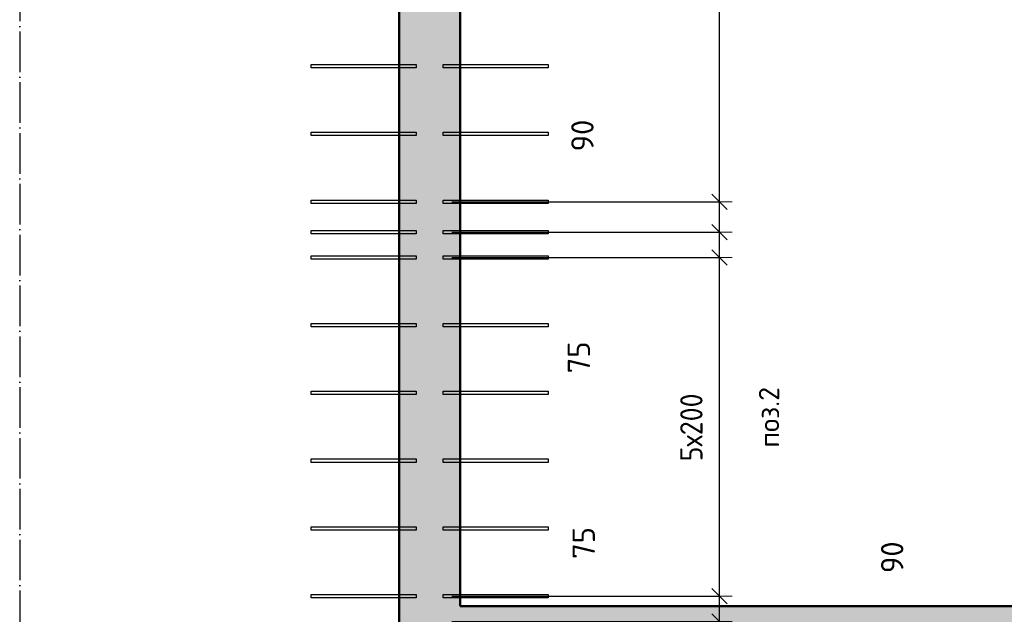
# Model space of a CAD drawing. Header units: millimetres. Extents: x 10987 to 63485, y -5166 to 39219.
# Tile 36 of 43: x 56860 to 59766, y 8976 to 10732. Entities that reach past the tile are written whole.
import ezdxf

# ---------------------------------------------------------------- set-up
doc = ezdxf.new("R2010")
doc.units = ezdxf.units.MM
doc.header["$PDMODE"] = 65
doc.linetypes.add('______11', pattern=[150, 120, -15, 0, -15])
doc.linetypes.add('______5', pattern=[330, 240, -30, 30, -30])
for name, color, linetype, lineweight in [('Standard', 7, 'Continuous', 25), ('Арм.стержн. вертикальными 1', 22, 'Continuous', 35), ('Размерная линия_ общее', 7, 'Continuous', 13)]:
    doc.layers.add(name, color=color, linetype=linetype, lineweight=lineweight)
doc.layers.add('Осевая линия_ общее', color=7, linetype='______5', lineweight=13, true_color=0xa0a0a0)
doc.styles.add('ISOCPEUR', font='ISOCPEUR')
doc.dimstyles.new('DIMSTYLE_3', dxfattribs={"dimtxt": 66, "dimasz": 75, "dimexe": 0, "dimexo": 0, "dimgap": 33, "dimtad": 2, "dimdec": 0, "dimrnd": 5, "dimzin": 12, "dimdsep": 46, "dimtxsty": 'ISOCPEUR', "dimblk1": 'ALL_ML_STRICH', "dimblk2": 'ALL_ML_STRICH', "dimsah": 1, "dimcen": 0, "dimclrd": 7, "dimclre": 256, "dimclrt": 7, "dimadec": 0, "dimazin": 0, "dimtfac": 1, "dimtdec": 0, "dimtix": 1, "dimtmove": 2, "dimatfit": 3, "dimfxl": 0, "dimtvp": 1.2, "dimtzin": 0, "dimlwd": 0, "dimlwe": -3, "dimarcsym": 0})
doc.dimstyles.new('DIMSTYLE_6', dxfattribs={"dimtxt": 66, "dimasz": 75, "dimexe": 0, "dimexo": 0, "dimgap": 33, "dimtad": 2, "dimdec": 0, "dimrnd": 5, "dimzin": 12, "dimdsep": 46, "dimtxsty": 'ISOCPEUR', "dimblk1": 'ALL_ML_STRICH', "dimblk2": 'ALL_ML_STRICH', "dimsah": 1, "dimcen": 0, "dimclrd": 7, "dimclre": 256, "dimclrt": 7, "dimadec": 0, "dimazin": 0, "dimtfac": 1, "dimtdec": 0, "dimtix": 1, "dimtmove": 2, "dimatfit": 3, "dimfxl": 0, "dimtzin": 0, "dimlwd": 0, "dimlwe": -3, "dimarcsym": 0})
doc.dimstyles.new('DIMSTYLE_7', dxfattribs={"dimtxt": 66, "dimasz": 75, "dimexe": 0, "dimexo": 0, "dimgap": 33, "dimtad": 0, "dimdec": 0, "dimrnd": 5, "dimzin": 12, "dimdsep": 46, "dimtxsty": 'ISOCPEUR', "dimblk1": 'ALL_ML_STRICH', "dimblk2": 'ALL_ML_STRICH', "dimsah": 1, "dimcen": 0, "dimclrd": 7, "dimclre": 256, "dimclrt": 7, "dimadec": 0, "dimazin": 0, "dimtfac": 1, "dimtdec": 0, "dimtix": 1, "dimtmove": 2, "dimatfit": 3, "dimfxl": 0, "dimtvp": 1.2, "dimtzin": 0, "dimlwd": 0, "dimlwe": -3, "dimarcsym": 0})

# ---------------------------------------------------------------- blocks, each defined once
blk = doc.blocks.new('ALL_ML_STRICH')
at = {"color": 0, "linetype": 'ByBlock', "lineweight": -2}
for p, q in [((0, -0.5), (0, 0.5)), ((-1, 0), (0.5, 0)), ((-0.3, -0.3), (0.3, 0.3))]:
    blk.add_line(p, q, dxfattribs=at)
blk = doc.blocks.new('*D148')
at = {"layer": 'DEFPOINTS', "color": 7, "linetype": 'Continuous', "lineweight": 13, "transparency": 33554687}
for p in [(58115.5, 8955), (58115.5, 8865.5), (58925.5, 8865.5)]:
    blk.add_point(p, dxfattribs=at)
at = {"layer": 'Размерная линия_ общее', "color": 253, "linetype": 'Continuous', "lineweight": -2, "true_color": 0xa0a0a0, "transparency": 33554687}
for p, q in [((58135.5, 8955), (58925.5, 8955)), ((58135.5, 8865.5), (58925.5, 8865.5))]:
    blk.add_line(p, q, dxfattribs=at)
at = {"layer": 'Размерная линия_ общее', "color": 7, "linetype": 'Continuous', "lineweight": -2, "transparency": 33554687}
blk.add_line((58925.5, 8865.5), (58925.5, 8955), dxfattribs=at)
at = {"layer": 'Размерная линия_ общее', "color": 7, "linetype": 'Continuous', "lineweight": 13, "transparency": 33554687, "xscale": 75, "yscale": 75, "zscale": 75}
for p, rotation in [((58925.5, 8955), 90), ((58925.5, 8865.5), 270)]:
    blk.add_blockref('ALL_ML_STRICH', p, dxfattribs=dict(at, rotation=rotation))
at = {"layer": 'Размерная линия_ общее', "color": 7, "linetype": 'Continuous', "lineweight": 13, "transparency": 33554687, "insert": (59435.2, 9144.7), "char_height": 66, "width": 132, "attachment_point": 5, "rotation": 90, "style": 'ISOCPEUR'}
blk.add_mtext('\\A1;{90}', dxfattribs=at)
blk = doc.blocks.new('*D149')
at = {"layer": 'DEFPOINTS', "color": 7, "linetype": 'Continuous', "lineweight": 13, "transparency": 33554687}
for p in [(58115, 9030), (58115.5, 8955), (58925.5, 8955)]:
    blk.add_point(p, dxfattribs=at)
at = {"layer": 'Размерная линия_ общее', "color": 253, "linetype": 'Continuous', "lineweight": -2, "true_color": 0xa0a0a0, "transparency": 33554687}
for p, q in [((58135, 9030), (58925.5, 9030)), ((58135.5, 8955), (58925.5, 8955))]:
    blk.add_line(p, q, dxfattribs=at)
at = {"layer": 'Размерная линия_ общее', "color": 7, "linetype": 'Continuous', "lineweight": -2, "transparency": 33554687}
blk.add_line((58925.5, 8955), (58925.5, 9030), dxfattribs=at)
at = {"layer": 'Размерная линия_ общее', "color": 7, "linetype": 'Continuous', "lineweight": 13, "transparency": 33554687, "xscale": 75, "yscale": 75, "zscale": 75}
for p, rotation in [((58925.5, 9030), 90), ((58925.5, 8955), 270)]:
    blk.add_blockref('ALL_ML_STRICH', p, dxfattribs=dict(at, rotation=rotation))
at = {"layer": 'Размерная линия_ общее', "color": 7, "linetype": 'Continuous', "lineweight": 13, "transparency": 33554687, "insert": (58524.8, 9186.9), "char_height": 66, "width": 132, "attachment_point": 5, "rotation": 90, "style": 'ISOCPEUR'}
blk.add_mtext('\\A1;{75}', dxfattribs=at)
blk = doc.blocks.new('*D150')
at = {"layer": 'DEFPOINTS', "color": 7, "linetype": 'Continuous', "lineweight": 13, "transparency": 33554687}
for p in [(58115, 10030), (58115, 9030), (58925.5, 9030)]:
    blk.add_point(p, dxfattribs=at)
at = {"layer": 'Размерная линия_ общее', "color": 253, "linetype": 'Continuous', "lineweight": -2, "true_color": 0xa0a0a0, "transparency": 33554687}
for p, q in [((58135, 10030), (58925.5, 10030)), ((58135, 9030), (58925.5, 9030))]:
    blk.add_line(p, q, dxfattribs=at)
at = {"layer": 'Размерная линия_ общее', "color": 7, "linetype": 'Continuous', "lineweight": -2, "transparency": 33554687}
blk.add_line((58925.5, 9030), (58925.5, 10030), dxfattribs=at)
at = {"layer": 'Размерная линия_ общее', "color": 7, "linetype": 'Continuous', "lineweight": 13, "transparency": 33554687, "xscale": 75, "yscale": 75, "zscale": 75}
for p, rotation in [((58925.5, 10030), 90), ((58925.5, 9030), 270)]:
    blk.add_blockref('ALL_ML_STRICH', p, dxfattribs=dict(at, rotation=rotation))
at = {"layer": 'Размерная линия_ общее', "color": 7, "linetype": 'Continuous', "lineweight": 13, "transparency": 33554687, "insert": (58809.5, 9428), "char_height": 66, "width": 3.3, "attachment_point": 1, "rotation": 90, "line_spacing_factor": 0.60241, "style": 'ISOCPEUR'}
blk.add_mtext('\\W0.91;5х200', dxfattribs=at)
blk = doc.blocks.new('*D151')
at = {"layer": 'DEFPOINTS', "color": 7, "linetype": 'Continuous', "lineweight": 13, "transparency": 33554687}
for p in [(58115, 10105), (58115, 10030), (58925.5, 10030)]:
    blk.add_point(p, dxfattribs=at)
at = {"layer": 'Размерная линия_ общее', "color": 253, "linetype": 'Continuous', "lineweight": -2, "true_color": 0xa0a0a0, "transparency": 33554687}
for p, q in [((58135, 10105), (58925.5, 10105)), ((58135, 10030), (58925.5, 10030))]:
    blk.add_line(p, q, dxfattribs=at)
at = {"layer": 'Размерная линия_ общее', "color": 7, "linetype": 'Continuous', "lineweight": -2, "transparency": 33554687}
blk.add_line((58925.5, 10030), (58925.5, 10105), dxfattribs=at)
at = {"layer": 'Размерная линия_ общее', "color": 7, "linetype": 'Continuous', "lineweight": 13, "transparency": 33554687, "xscale": 75, "yscale": 75, "zscale": 75}
for p, rotation in [((58925.5, 10105), 90), ((58925.5, 10030), 270)]:
    blk.add_blockref('ALL_ML_STRICH', p, dxfattribs=dict(at, rotation=rotation))
at = {"layer": 'Размерная линия_ общее', "color": 7, "linetype": 'Continuous', "lineweight": 13, "transparency": 33554687, "insert": (58510.4, 9735), "char_height": 66, "width": 132, "attachment_point": 5, "rotation": 90, "style": 'ISOCPEUR'}
blk.add_mtext('\\A1;{75}', dxfattribs=at)
blk = doc.blocks.new('*D152')
at = {"layer": 'DEFPOINTS', "color": 7, "linetype": 'Continuous', "lineweight": 13, "transparency": 33554687}
for p in [(58115, 10194.5), (58115, 10105), (58925.5, 10105)]:
    blk.add_point(p, dxfattribs=at)
at = {"layer": 'Размерная линия_ общее', "color": 253, "linetype": 'Continuous', "lineweight": -2, "true_color": 0xa0a0a0, "transparency": 33554687}
for p, q in [((58135, 10194.5), (58925.5, 10194.5)), ((58135, 10105), (58925.5, 10105))]:
    blk.add_line(p, q, dxfattribs=at)
at = {"layer": 'Размерная линия_ общее', "color": 7, "linetype": 'Continuous', "lineweight": -2, "transparency": 33554687}
blk.add_line((58925.5, 10105), (58925.5, 10194.5), dxfattribs=at)
at = {"layer": 'Размерная линия_ общее', "color": 7, "linetype": 'Continuous', "lineweight": 13, "transparency": 33554687, "xscale": 75, "yscale": 75, "zscale": 75}
for p, rotation in [((58925.5, 10194.5), 90), ((58925.5, 10105), 270)]:
    blk.add_blockref('ALL_ML_STRICH', p, dxfattribs=dict(at, rotation=rotation))
at = {"layer": 'Размерная линия_ общее', "color": 7, "linetype": 'Continuous', "lineweight": 13, "transparency": 33554687, "insert": (58521, 10390.3), "char_height": 66, "width": 132, "attachment_point": 5, "rotation": 90, "style": 'ISOCPEUR'}
blk.add_mtext('\\A1;{90}', dxfattribs=at)
blk = doc.blocks.new('*D153')
at = {"layer": 'DEFPOINTS', "color": 7, "linetype": 'Continuous', "lineweight": 13, "transparency": 33554687}
for p in [(58115, 12795), (58115, 10194.5), (58925.5, 10194.5)]:
    blk.add_point(p, dxfattribs=at)
at = {"layer": 'Размерная линия_ общее', "color": 253, "linetype": 'Continuous', "lineweight": -2, "true_color": 0xa0a0a0, "transparency": 33554687}
for p, q in [((58135, 12795), (58925.5, 12795)), ((58135, 10194.5), (58925.5, 10194.5))]:
    blk.add_line(p, q, dxfattribs=at)
at = {"layer": 'Размерная линия_ общее', "color": 7, "linetype": 'Continuous', "lineweight": -2, "transparency": 33554687}
blk.add_line((58925.5, 10194.5), (58925.5, 12795), dxfattribs=at)
at = {"layer": 'Размерная линия_ общее', "color": 7, "linetype": 'Continuous', "lineweight": 13, "transparency": 33554687, "xscale": 75, "yscale": 75, "zscale": 75}
for p, rotation in [((58925.5, 12795), 90), ((58925.5, 10194.5), 270)]:
    blk.add_blockref('ALL_ML_STRICH', p, dxfattribs=dict(at, rotation=rotation))
at = {"layer": 'Размерная линия_ общее', "color": 7, "linetype": 'Continuous', "lineweight": 13, "transparency": 33554687, "insert": (58809.5, 11272.8), "char_height": 66, "width": 3.3, "attachment_point": 1, "rotation": 90, "line_spacing_factor": 0.60241, "style": 'ISOCPEUR'}
blk.add_mtext('\\W0.91;13х200=2600', dxfattribs=at)

msp = doc.modelspace()

# ---------------------------------------------------------------- hatches: boundary and pattern name
at = {"layer": 'Standard', "linetype": 'Continuous', "lineweight": 13, "transparency": 33554687}
for points in [[(57980, 8500), (58160, 8500), (58160, 14100), (57980, 14100)], [(60690, 8820), (60690, 9000), (58160, 9000), (58160, 8820)]]:
    msp.add_hatch(color=7, dxfattribs=at).paths.add_polyline_path(points)

# ---------------------------------------------------------------- linework, layer by layer
at = {"layer": 'Standard', "color": 7, "linetype": 'Continuous', "lineweight": 50, "transparency": 33554687}
for p, q in [((57980, 8500), (57980, 14100)), ((58160, 14100), (58160, 9000)), ((58160, 9000), (60690, 9000))]:
    msp.add_line(p, q, dxfattribs=at)
at = {"layer": 'Арм.стержн. вертикальными 1', "color": 4, "linetype": 'Continuous', "lineweight": 25, "transparency": 33554687}
for points in [[(58030, 10590), (57720, 10590), (57720, 10600), (58030, 10600), (58030, 10590)], [(58110, 10600), (58420, 10600), (58420, 10590), (58110, 10590), (58110, 10600)], [(58030, 10390), (57720, 10390), (57720, 10400), (58030, 10400), (58030, 10390)], [(58110, 10400), (58420, 10400), (58420, 10390), (58110, 10390), (58110, 10400)], [(58030, 10189.5), (57720, 10189.5), (57720, 10199.5), (58030, 10199.5), (58030, 10189.5)], [(58110, 10199.5), (58420, 10199.5), (58420, 10189.5), (58110, 10189.5), (58110, 10199.5)], [(58030, 10100), (57720, 10100), (57720, 10110), (58030, 10110), (58030, 10100)], [(58110, 10110), (58420, 10110), (58420, 10100), (58110, 10100), (58110, 10110)], [(58030, 10025), (57720, 10025), (57720, 10035), (58030, 10035), (58030, 10025)], [(58110, 10035), (58420, 10035), (58420, 10025), (58110, 10025), (58110, 10035)], [(58030, 9825), (57720, 9825), (57720, 9835), (58030, 9835), (58030, 9825)], [(58110, 9835), (58420, 9835), (58420, 9825), (58110, 9825), (58110, 9835)], [(58030, 9625), (57720, 9625), (57720, 9635), (58030, 9635), (58030, 9625)], [(58110, 9635), (58420, 9635), (58420, 9625), (58110, 9625), (58110, 9635)], [(58030, 9425), (57720, 9425), (57720, 9435), (58030, 9435), (58030, 9425)], [(58110, 9435), (58420, 9435), (58420, 9425), (58110, 9425), (58110, 9435)], [(58030, 9225), (57720, 9225), (57720, 9235), (58030, 9235), (58030, 9225)], [(58110, 9235), (58420, 9235), (58420, 9225), (58110, 9225), (58110, 9235)], [(58030, 9025), (57720, 9025), (57720, 9035), (58030, 9035), (58030, 9025)], [(58110, 9035), (58420, 9035), (58420, 9025), (58110, 9025), (58110, 9035)]]:
    msp.add_lwpolyline(points, dxfattribs=at)
at = {"layer": 'Осевая линия_ общее', "color": 253, "linetype": '______11', "lineweight": -3, "true_color": 0xa0a0a0, "transparency": 33554687}
msp.add_line((56860, 14150), (56860, 6388.5), dxfattribs=at)

# ---------------------------------------------------------------- texts
at = {"layer": 'Standard', "color": 7, "linetype": 'Continuous', "lineweight": 13, "transparency": 33554687, "insert": (59071.7, 9558.1), "char_height": 60, "width": 211.154, "attachment_point": 5, "rotation": 90, "style": 'ISOCPEUR'}
msp.add_mtext('\\A1;{\\fISOCPEUR|i0|b0;\\H60.000000;\\W1.000000;\\C7;поз.2}\\P', dxfattribs=at)

# ---------------------------------------------------------------- dimensions: what is measured, and where the dimension line sits
at = {"layer": 'Размерная линия_ общее', "color": 7, "linetype": 'Continuous', "lineweight": 13, "transparency": 33554687}
for base, p1, p2, text, picture, middle in [((58925.5, 12795), (58135, 10194.5), (58135, 12795), '\\W0.91;13х200=2600', '*D153', (58892.5, 11494.8)), ((58925.5, 10030), (58135, 9030), (58135, 10030), '\\W0.91;5х200', '*D150', (58892.5, 9530))]:
    dim = msp.add_linear_dim(base=base, p1=p1, p2=p2, angle=90, text=text, dimstyle='DIMSTYLE_6', override={"dimpost": '<>', "dimclrd": 7, "dimclre": 253, "dimclrt": 7, "dimlwd": 0, "dimlwe": 65533}, dxfattribs=at)
    dim.commit()
    dim.dimension.update_dxf_attribs({"geometry": picture, "text_midpoint": middle, "dimtype": 160})
for base, p1, p2, dimstyle, picture, middle in [((58925.4703, 10194.5034), (58135, 10104.9721), (58135, 10194.5034), 'DIMSTYLE_3', '*D152', (58520.9823, 10390.2803)), ((58925.5, 10105), (58135, 10030), (58135, 10105), 'DIMSTYLE_3', '*D151', (58510.4, 9735)), ((58925.5, 9030), (58135.5, 8955), (58135, 9030), 'DIMSTYLE_3', '*D149', (58524.8, 9186.9)), ((58925.4703, 8955), (58135.4966, 8865.4687), (58135.4966, 8955), 'DIMSTYLE_7', '*D148', (59435.1961, 9144.6613))]:
    dim = msp.add_linear_dim(base=base, p1=p1, p2=p2, angle=90, dimstyle=dimstyle, override={"dimpost": '<>', "dimclrd": 7, "dimclre": 253, "dimclrt": 7, "dimlwd": 0, "dimlwe": 65533}, dxfattribs=at)
    dim.commit()
    dim.dimension.update_dxf_attribs({"geometry": picture, "text_midpoint": middle, "dimtype": 160})

doc.saveas('drawing.dxf')
